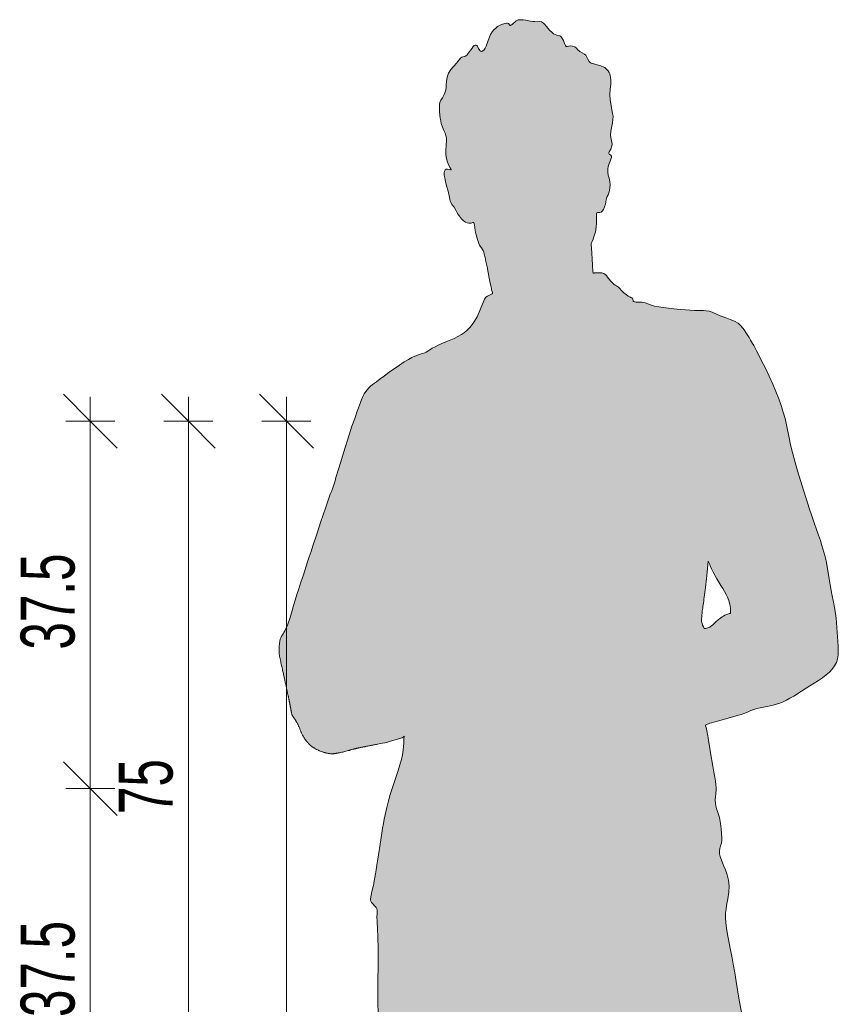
# Model space of a CAD drawing. Header units: centimetres. Extents: x 14139 to 16486, y 53 to 11774.
# Tile 3 of 7: x 14918 to 15001, y 710 to 811. Entities that reach past the tile are written whole.
import ezdxf

# ---------------------------------------------------------------- set-up
doc = ezdxf.new("R2010")
doc.units = ezdxf.units.CM
for name, color, linetype, lineweight in [('A-ANNO-DIMS', 211, 'Continuous', 9), ('A-ANNO-DIMS-25', 211, 'Continuous', 9), ('A-DETL-GENF', 92, 'Continuous', 18), ('G-IMPT', 8, 'Continuous', 18)]:
    doc.layers.add(name, color=color, linetype=linetype, lineweight=lineweight)
doc.styles.add('Arial Narrow', font='ARIALN.TTF', dxfattribs={"width": 0.8, "height": 5.5})
doc.dimstyles.new('2_2mm-Centymetry-Weryfikacja', dxfattribs={"dimscale": 30.48, "dimtxt": 5.62887, "dimasz": 0.180446, "dimexe": 0.082021, "dimexo": 0.0625, "dimgap": 0, "dimtad": 1, "dimdec": 1, "dimrnd": 0.1, "dimdsep": 46, "dimtxsty": 'Arial Narrow', "dimblk1": 'OBLIQUE', "dimblk2": 'OBLIQUE', "dimsah": 1, "dimcen": 0.09, "dimdle": 0.082021, "dimazin": 2, "dimtfac": 1, "dimtdec": 4, "dimtix": 1, "dimtmove": 0, "dimatfit": 3, "dimfxl": 0.082021, "dimfxlon": 1, "dimtvp": 1, "dimtolj": 1, "dimtzin": 0, "dimarcsym": 2})

# ---------------------------------------------------------------- blocks, each defined once
blk = doc.blocks.new('DEIT_CzlowiekM - L_dwg-8943710-E25-S-16-1')
at = {"layer": 'G-IMPT'}
h = blk.add_hatch(color=256, dxfattribs=at)
h.paths.add_polyline_path([(-11643.34, 736.11), (-11643.08, 736.09), (-11643.33, 736.11)])
h.paths.add_polyline_path([(-11637.32, 630), (-11631.05, 630.02), (-11630.55, 630.09), (-11629.75, 630.28), (-11628.82, 630.03), (-11628.08, 630.01), (-11625.59, 630), (-11620.96, 630.03), (-11620.51, 630.08), (-11620.42, 630.13), (-11620.37, 630.17), (-11620.33, 630.36), (-11620.17, 632.65), (-11620.22, 633.28), (-11620.78, 636.75), (-11621.06, 638.76), (-11621, 639.21), (-11620.9, 639.53), (-11620.53, 640.28), (-11620.51, 640.39), (-11620.51, 640.57), (-11620.59, 641.16), (-11620.65, 641.62), (-11620.69, 641.97), (-11620.61, 642.86), (-11620.51, 643.58), (-11620.12, 647.59), (-11619.59, 651.63), (-11619.52, 652.47), (-11619.48, 653.24), (-11619.49, 654.52), (-11619.54, 655.31), (-11619.67, 656.7), (-11620.47, 664.05), (-11620.55, 665.26), (-11620.62, 667.05), (-11620.62, 669), (-11620.64, 671.61), (-11620.69, 674), (-11620.77, 675.1), (-11620.84, 675.59), (-11620.95, 676.11), (-11621.37, 677.58), (-11621.48, 678.26), (-11621.49, 678.4), (-11621.46, 678.88), (-11621.12, 680.82), (-11621.09, 681.4), (-11621.05, 682.38), (-11621.07, 683.48), (-11621.22, 685.82), (-11621.42, 688.95), (-11621.45, 690.54), (-11621.41, 691.6), (-11621.06, 695.29), (-11620.98, 696.69), (-11620.88, 700.01), (-11620.86, 703.97), (-11620.84, 707.07), (-11620.78, 707.78), (-11620.75, 707.88), (-11620.69, 707.97), (-11620.37, 708.09), (-11620.19, 708.09), (-11620.14, 708.08), (-11619.97, 707.91), (-11619.78, 707.61), (-11619.47, 706.92), (-11619.22, 706.34), (-11618.71, 705.33), (-11618.06, 704.06), (-11617.52, 702.89), (-11616.64, 700.8), (-11615.72, 698.44), (-11614.93, 696.21), (-11614.58, 695.12), (-11614.09, 693.31), (-11613.57, 691.11), (-11613.21, 689.37), (-11612.18, 683.96), (-11611.66, 680.87), (-11611.24, 678.26), (-11611.18, 678.04), (-11611.04, 677.69), (-11610.78, 677.13), (-11610.74, 676.88), (-11610.72, 676.43), (-11610.59, 675.95), (-11610.22, 675.1), (-11609.93, 674.53), (-11609.86, 674.43), (-11609.69, 674.27), (-11609.34, 674.02), (-11609.22, 673.91), (-11609.13, 673.77), (-11609.06, 673.57), (-11609.02, 673.38), (-11609.02, 673.01), (-11609.06, 672.61), (-11609.34, 671.53), (-11609.43, 670.95), (-11609.42, 670.36), (-11609.34, 670), (-11609.29, 669.83), (-11609.06, 669.36), (-11608.62, 668.71), (-11608.47, 668.33), (-11608.47, 668.2), (-11608.68, 667.59), (-11608.66, 667.37), (-11608.54, 666.91), (-11608.33, 666.12), (-11608.08, 664.98), (-11607.87, 663.65), (-11607.8, 662.92), (-11607.78, 662.37), (-11607.76, 660.49), (-11607.62, 659.34), (-11607.54, 658.9), (-11607.09, 657.04), (-11606.49, 654.65), (-11606.32, 653.72), (-11606.17, 652.82), (-11606.02, 652.52), (-11605.73, 652.1), (-11604.91, 651.12), (-11604.28, 650.49), (-11604.08, 650.19), (-11603.94, 649.81), (-11603.87, 649.31), (-11603.9, 649.2), (-11604.04, 649.03), (-11605.01, 648.34), (-11605.34, 648), (-11605.46, 647.85), (-11605.62, 647.58), (-11605.74, 647.33), (-11605.77, 647.13), (-11605.73, 646.83), (-11605.62, 646.56), (-11605.46, 646.35), (-11605.14, 646.08), (-11605.01, 645.92), (-11604.76, 645.44), (-11604.72, 645.36), (-11604.34, 644.25), (-11604.22, 643.67), (-11604.22, 643.3), (-11604.28, 642.86), (-11604.36, 642.47), (-11604.38, 642.19), (-11604.28, 641.71), (-11604.12, 641.01), (-11603.95, 640.74), (-11603.79, 640.65), (-11603.63, 640.59), (-11603.62, 640.5), (-11603.69, 640.23), (-11603.96, 639.41), (-11604.25, 638.56), (-11604.73, 637.58), (-11605.49, 636.13), (-11606.05, 634.67), (-11606.26, 634.32), (-11606.91, 633.42), (-11607.18, 632.79), (-11607.4, 632.35), (-11607.47, 632.14), (-11607.61, 631.12), (-11607.68, 630.72), (-11607.67, 630.44), (-11607.55, 630.04), (-11607.45, 630), (-11600.07, 630.02), (-11598.04, 630.07), (-11596.83, 630.16), (-11596.4, 630.23), (-11596.17, 630.31), (-11596.01, 630.47), (-11595.92, 630.63), (-11595.85, 630.81), (-11595.79, 631.12), (-11595.72, 631.7), (-11595.67, 631.86), (-11595.46, 632.12), (-11595.37, 632.33), (-11595.34, 632.64), (-11595.21, 635.91), (-11595.1, 637.76), (-11595.14, 638.26), (-11595.23, 638.7), (-11595.49, 639.41), (-11595.89, 640.37), (-11595.91, 640.59), (-11595.84, 640.7), (-11595.6, 640.95), (-11595.48, 641.2), (-11595.41, 641.52), (-11595.35, 642.47), (-11595.26, 642.82), (-11595.11, 643.17), (-11594.94, 643.49), (-11594.57, 644), (-11594.11, 644.55), (-11594, 644.76), (-11594, 645), (-11594.17, 645.39), (-11594.2, 645.52), (-11594.17, 645.92), (-11594, 646.69), (-11593.82, 647.58), (-11593.82, 647.97), (-11593.86, 648.26), (-11594, 648.67), (-11594.53, 649.93), (-11594.91, 651.15), (-11595.18, 652.13), (-11595.47, 653.02), (-11595.46, 653.54), (-11595.33, 654.65), (-11595.28, 655.55), (-11595.28, 656.29), (-11595.33, 657.98), (-11595.45, 659.9), (-11595.62, 661.53), (-11595.84, 662.92), (-11595.97, 663.55), (-11596.25, 664.73), (-11596.9, 667.26), (-11597.52, 670.04), (-11597.87, 671.8), (-11598.18, 672.32), (-11598.23, 672.63), (-11598.21, 673.38), (-11598.2, 673.46), (-11598.23, 674.01), (-11598.26, 674.08), (-11598.32, 674.22), (-11598.51, 674.44), (-11598.99, 674.83), (-11599.05, 675.09), (-11599.11, 676.03), (-11599.19, 676.6), (-11599.3, 677.19), (-11599.52, 677.93), (-11600.03, 679.26), (-11599.94, 679.62), (-11599.8, 680.09), (-11599.76, 680.31), (-11599.74, 680.44), (-11599.76, 681.02), (-11599.8, 681.76), (-11599.78, 682.21), (-11599.71, 682.73), (-11599.36, 684.18), (-11599.08, 685.35), (-11598.93, 686.36), (-11598.89, 686.82), (-11598.89, 688.1), (-11598.93, 688.96), (-11599.12, 691.11), (-11599.8, 698.34), (-11599.83, 699.19), (-11599.89, 701.18), (-11600, 702.61), (-11600.09, 703.19), (-11600.28, 704.19), (-11600.46, 706.07), (-11600.64, 707.17), (-11601.65, 712.81), (-11602.09, 715.41), (-11602.62, 718.26), (-11602.71, 719.17), (-11602.72, 719.35), (-11602.67, 720.21), (-11602.49, 721.27), (-11602.37, 722.08), (-11602.35, 722.54), (-11602.42, 723.15), (-11602.67, 724.03), (-11602.88, 724.58), (-11603.26, 725.57), (-11603.33, 725.86), (-11603.33, 726.26), (-11603.32, 726.4), (-11603.09, 727.22), (-11603.09, 727.52), (-11603.23, 728.96), (-11603.39, 729.66), (-11603.67, 730.56), (-11603.75, 730.99), (-11603.76, 731.48), (-11603.69, 732.61), (-11603.77, 733.32), (-11604.12, 735.46), (-11604.69, 738.73), (-11604.77, 738.9), (-11604.76, 738.98), (-11604.62, 739.06), (-11604.32, 739.17), (-11603.41, 739.43), (-11601.63, 739.92), (-11600.74, 740.22), (-11599.62, 740.65), (-11598.47, 740.9), (-11597.85, 741.03), (-11597.2, 741.22), (-11596.51, 741.53), (-11595.77, 741.95), (-11592.84, 743.81), (-11592.46, 744.1), (-11592.13, 744.39), (-11591.84, 744.7), (-11591.61, 745.02), (-11591.42, 745.37), (-11591.3, 745.77), (-11591.24, 746.25), (-11591.22, 746.58), (-11591.24, 747.03), (-11591.43, 749.91), (-11591.56, 750.81), (-11591.95, 752.71), (-11592.47, 755.75), (-11592.6, 756.29), (-11593.05, 757.81), (-11594.78, 762.97), (-11595.66, 765.91), (-11596.08, 767.6), (-11596.65, 770.27), (-11597.05, 771.59), (-11597.59, 773.02), (-11597.91, 773.79), (-11599.05, 776.18), (-11599.96, 777.93), (-11600.31, 778.54), (-11600.83, 779.33), (-11601.13, 779.71), (-11601.45, 780), (-11601.81, 780.21), (-11602.75, 780.57), (-11603.72, 780.96), (-11604.26, 781.2), (-11604.39, 781.24), (-11604.96, 781.29), (-11605.93, 781.31), (-11608.26, 781.49), (-11609.54, 781.66), (-11610.29, 781.84), (-11611.11, 782.12), (-11611.38, 782.15), (-11612.02, 782.19), (-11612.14, 782.26), (-11612.18, 782.47), (-11612.38, 782.63), (-11612.66, 782.78), (-11613.1, 783.11), (-11613.21, 783.21), (-11613.65, 783.67), (-11614.3, 784.15), (-11614.46, 784.32), (-11614.99, 784.98), (-11615.27, 785.11), (-11615.35, 785.13), (-11615.98, 785.15), (-11616.23, 785.11), (-11616.25, 785.3), (-11616.42, 788.13), (-11616, 789.34), (-11615.92, 789.79), (-11615.87, 790.57), (-11615.87, 791.15), (-11615.84, 791.27), (-11615.79, 791.29), (-11615.56, 791.3), (-11615.42, 791.34), (-11615.3, 791.44), (-11615.18, 791.61), (-11615.07, 791.87), (-11614.92, 792.4), (-11614.84, 792.84), (-11614.63, 793.3), (-11614.53, 793.73), (-11614.5, 794.02), (-11614.51, 794.28), (-11614.56, 794.61), (-11614.73, 795.43), (-11614.73, 795.77), (-11614.64, 796.19), (-11614.5, 796.55), (-11614.36, 796.92), (-11614.37, 797.04), (-11614.46, 797.18), (-11614.64, 797.33), (-11614.58, 797.48), (-11614.39, 797.88), (-11614.31, 798.09), (-11614.29, 798.26), (-11614.31, 798.43), (-11614.45, 799.07), (-11614.46, 799.17), (-11614.4, 799.74), (-11614.21, 800.8), (-11614.21, 801.21), (-11614.26, 801.55), (-11614.46, 802.65), (-11614.48, 802.79), (-11614.52, 803.36), (-11614.43, 804.91), (-11614.53, 805.46), (-11614.58, 805.6), (-11614.7, 805.77), (-11614.81, 805.86), (-11614.97, 806.04), (-11615.14, 806.15), (-11615.44, 806.27), (-11616.53, 806.62), (-11616.62, 806.71), (-11616.99, 807.35), (-11617.1, 807.45), (-11617.67, 807.8), (-11618.22, 808.24), (-11618.32, 808.29), (-11618.53, 808.31), (-11618.98, 808.24), (-11619.06, 808.34), (-11619.26, 808.85), (-11619.42, 809.14), (-11619.52, 809.25), (-11619.64, 809.32), (-11620.09, 809.46), (-11620.27, 809.55), (-11620.45, 809.7), (-11620.65, 809.89), (-11621.4, 810.7), (-11621.49, 810.75), (-11621.66, 810.78), (-11622.18, 810.78), (-11622.72, 810.85), (-11623.57, 810.98), (-11623.88, 810.96), (-11624.12, 810.83), (-11624.65, 810.41), (-11624.71, 810.4), (-11624.78, 810.48), (-11624.82, 810.55), (-11624.96, 810.63), (-11625.22, 810.6), (-11625.72, 810.4), (-11625.97, 810.27), (-11626.17, 810.13), (-11626.36, 809.95), (-11626.55, 809.7), (-11626.69, 809.47), (-11627.24, 808.07), (-11627.36, 807.91), (-11627.48, 807.8), (-11627.59, 807.75), (-11627.7, 807.76), (-11627.78, 807.82), (-11628.09, 808.35), (-11628.17, 808.39), (-11628.3, 808.35), (-11628.41, 808.28), (-11628.57, 808.09), (-11629.08, 807.41), (-11629.2, 807.3), (-11629.31, 807.24), (-11629.52, 807.19), (-11629.73, 807.09), (-11629.94, 806.86), (-11630.17, 806.56), (-11630.73, 805.91), (-11630.97, 805.53), (-11631.12, 805.1), (-11631.19, 804.67), (-11631.23, 803.99), (-11631.31, 803.64), (-11631.45, 803.3), (-11631.86, 802.49), (-11631.91, 802.14), (-11631.9, 801.57), (-11631.78, 800.65), (-11631.73, 800.4), (-11631.59, 800), (-11631.27, 799.24), (-11631.22, 799.07), (-11631.2, 798.65), (-11631.27, 797.65), (-11631.23, 797.02), (-11631.2, 796.79), (-11631.08, 796.42), (-11630.78, 795.8), (-11630.7, 795.64), (-11630.78, 795.65), (-11631.08, 795.73), (-11631.24, 795.69), (-11631.31, 795.64), (-11631.38, 795.52), (-11631.42, 795.34), (-11631.41, 795.12), (-11631.29, 794.47), (-11630.7, 792.23), (-11630.61, 792.1), (-11630.4, 791.84), (-11629.94, 791.05), (-11629.62, 790.63), (-11629.44, 790.45), (-11629.14, 790.27), (-11628.99, 790.23), (-11628.78, 790.21), (-11628.39, 790.24), (-11628.36, 790.16), (-11628.16, 789.01), (-11628.03, 788.55), (-11627.81, 787.98), (-11627.45, 787.41), (-11627.33, 787.04), (-11627.05, 785.75), (-11626.54, 783.26), (-11626.5, 783.05), (-11626.54, 783.01), (-11627.19, 782.65), (-11627.39, 782.3), (-11628.06, 780.64), (-11628.32, 780.2), (-11628.85, 779.53), (-11629.36, 779.06), (-11629.67, 778.84), (-11630.02, 778.64), (-11630.41, 778.45), (-11632.02, 777.76), (-11632.64, 777.44), (-11633.4, 776.99), (-11634.72, 776.5), (-11635.5, 776.05), (-11636.34, 775.48), (-11638.33, 774.03), (-11638.89, 773.6), (-11639.1, 773.41), (-11639.43, 773.04), (-11639.57, 772.81), (-11639.88, 772.13), (-11640.3, 771.02), (-11641.12, 768.6), (-11642.24, 765.01), (-11642.81, 763.11), (-11643.2, 762.13), (-11644.42, 758.48), (-11646.79, 751.18), (-11647.33, 749.4), (-11647.56, 748.83), (-11647.86, 748.31), (-11648.07, 747.94), (-11648.14, 747.75), (-11648.23, 747.31), (-11648.26, 746.78), (-11648.23, 746.02), (-11647.23, 741.45), (-11646.99, 740.28), (-11646.75, 739.72), (-11646.41, 739.18), (-11646.21, 738.77), (-11645.82, 737.87), (-11645.57, 737.47), (-11645.28, 737.12), (-11644.69, 736.65), (-11644.26, 736.42), (-11643.73, 736.22), (-11643.33, 736.11), (-11642.54, 736.09), (-11642.09, 736.17), (-11641.22, 736.38), (-11640.05, 736.68), (-11638.24, 737.04), (-11637.22, 737.24), (-11635.62, 737.75), (-11635.52, 737.86), (-11635.55, 737.15), (-11635.61, 736.42), (-11635.79, 735.46), (-11636.12, 734.35), (-11636.93, 731.91), (-11637.28, 730.59), (-11637.61, 728.95), (-11637.96, 726.85), (-11638.65, 722.6), (-11638.84, 721.81), (-11638.92, 721.47), (-11638.92, 721.09), (-11638.9, 721.02), (-11638.79, 720.84), (-11638.37, 720.38), (-11638.3, 720.21), (-11638.27, 719.97), (-11638.22, 718.01), (-11638.17, 716.51), (-11638.17, 714.52), (-11638.18, 710.72), (-11638.15, 709.28), (-11638.03, 706.92), (-11637.9, 705.5), (-11637.72, 703.97), (-11637.5, 702.5), (-11636.94, 699.43), (-11636.38, 696.63), (-11635.83, 694.22), (-11635.21, 691.76), (-11634.68, 689.94), (-11633.23, 685.08), (-11632.82, 683.45), (-11632.36, 681.2), (-11632.33, 680.82), (-11632.38, 679.98), (-11632.41, 679.63), (-11632.47, 679.35), (-11632.61, 679.08), (-11632.95, 678.63), (-11633.06, 678.42), (-11633.15, 678.08), (-11633.19, 677.78), (-11633.21, 677.57), (-11633.15, 676.93), (-11633, 676.38), (-11632.79, 675.96), (-11632.61, 675.71), (-11632.2, 675.19), (-11632.18, 675.07), (-11632.2, 674.9), (-11632.35, 674.7), (-11632.58, 674.49), (-11632.84, 674.21), (-11633.04, 673.83), (-11633.14, 673.43), (-11633.14, 673.24), (-11633.11, 673.07), (-11632.96, 672.78), (-11632.58, 672.31), (-11632.47, 672.21), (-11631.96, 671.95), (-11631.77, 671.78), (-11631.62, 671.52), (-11631.53, 671.14), (-11631.52, 670.62), (-11631.57, 670.01), (-11631.91, 667.58), (-11631.93, 666.77), (-11631.85, 666.13), (-11631.59, 664.75), (-11631.46, 663.62), (-11631.38, 662.6), (-11631.2, 659.02), (-11631.05, 655.31), (-11631.12, 654.13), (-11631.21, 653.45), (-11631.36, 652.7), (-11631.36, 652.32), (-11631.34, 652.16), (-11631.16, 651.39), (-11631.02, 651.02), (-11630.81, 650.65), (-11630.48, 650.32), (-11630.23, 650.17), (-11630.15, 650.08), (-11630.12, 649.92), (-11630.17, 649.69), (-11630.28, 649.43), (-11630.46, 649.18), (-11630.85, 648.68), (-11631.21, 648.06), (-11631.63, 647.25), (-11631.8, 646.86), (-11631.9, 646.46), (-11631.92, 646.19), (-11631.9, 645.86), (-11631.78, 645.26), (-11631.66, 644.91), (-11631.36, 644.58), (-11631.31, 644.34), (-11631.28, 643.79), (-11631.2, 643.58), (-11630.93, 643.07), (-11630.85, 642.78), (-11630.77, 641.57), (-11630.71, 640.93), (-11630.8, 640.65), (-11630.92, 640.44), (-11631.15, 640.15), (-11631.45, 639.85), (-11631.8, 639.53), (-11632.2, 639.24), (-11633.81, 638.25), (-11634.54, 637.79), (-11634.85, 637.59), (-11634.93, 637.43), (-11634.93, 637.24), (-11634.85, 636.99), (-11634.62, 636.56), (-11634.62, 636.42), (-11634.66, 636.32), (-11634.77, 636.21), (-11635.24, 635.88), (-11635.8, 635.21), (-11636.11, 634.99), (-11636.48, 634.81), (-11637.24, 634.61), (-11638.04, 634.41), (-11639.62, 634), (-11641.17, 633.11), (-11641.3, 632.96), (-11641.52, 632.45), (-11641.57, 632.28), (-11641.77, 632.08), (-11641.82, 631.88), (-11641.85, 631.48), (-11641.8, 631.12), (-11641.75, 630.92), (-11641.57, 630.51), (-11641.38, 630.2), (-11641.26, 630.06), (-11641.08, 630.01), (-11640.59, 630), (-11637.7, 630)])
h.paths.add_polyline_path([(-11604.9, 748.84), (-11605.14, 749.43), (-11605.16, 749.63), (-11605.15, 750.01), (-11605.05, 750.93), (-11604.67, 753.93), (-11604.48, 755.73), (-11604.14, 754.94), (-11603.6, 753.91), (-11602.66, 752.33), (-11602.51, 752.03), (-11602.34, 751.54), (-11602.26, 751.14), (-11602.2, 750.45), (-11602.21, 750.37), (-11602.31, 750.36), (-11602.78, 750.19), (-11603.21, 749.93), (-11603.64, 749.58), (-11604.25, 749.05), (-11604.53, 748.91), (-11604.77, 748.85)])
at = {"layer": 'G-IMPT', "flags": 128}
blk.add_lwpolyline([(-11600.97, 708.96), (-11601.33, 710.91), (-11601.65, 712.81), (-11601.79, 713.71), (-11601.94, 714.58), (-11602.09, 715.41), (-11602.24, 716.2), (-11602.38, 716.94), (-11602.51, 717.63), (-11602.62, 718.26), (-11602.69, 718.84), (-11602.72, 719.35), (-11602.71, 719.8), (-11602.67, 720.21), (-11602.62, 720.59), (-11602.49, 721.27), (-11602.38, 721.92), (-11602.35, 722.54), (-11602.42, 723.15), (-11602.57, 723.72), (-11602.73, 724.2), (-11602.88, 724.58), (-11603.02, 724.92), (-11603.26, 725.57), (-11603.33, 725.86), (-11603.35, 726.14), (-11603.32, 726.4), (-11603.23, 726.67), (-11603.14, 726.94), (-11603.09, 727.22), (-11603.09, 727.52), (-11603.12, 727.9), (-11603.16, 728.39), (-11603.23, 728.96), (-11603.35, 729.54), (-11603.52, 730.08), (-11603.67, 730.56), (-11603.75, 730.99), (-11603.77, 731.36), (-11603.75, 731.68), (-11603.7, 731.99), (-11603.68, 732.37), (-11603.69, 732.61), (-11603.72, 732.9), (-11603.76, 733.25), (-11603.83, 733.67), (-11603.91, 734.18), (-11604.01, 734.79), (-11604.24, 736.16), (-11604.35, 736.83), (-11604.45, 737.42), (-11604.49, 737.67), (-11604.53, 737.88), (-11604.56, 738.06), (-11604.58, 738.21), (-11604.62, 738.43), (-11604.65, 738.57), (-11604.69, 738.73), (-11604.77, 738.9), (-11604.77, 738.97), (-11604.71, 739.02), (-11604.57, 739.08), (-11604.46, 739.12), (-11604.32, 739.17), (-11604.14, 739.22), (-11603.93, 739.29), (-11603.41, 739.43), (-11602.82, 739.59), (-11602.21, 739.75), (-11601.63, 739.92), (-11601.14, 740.08), (-11600.74, 740.22), (-11600.41, 740.35), (-11600.13, 740.47), (-11599.62, 740.65), (-11599.06, 740.78), (-11598.47, 740.9), (-11597.85, 741.03), (-11597.2, 741.22), (-11596.86, 741.36), (-11596.51, 741.53), (-11596.15, 741.73), (-11595.77, 741.95), (-11594.98, 742.46), (-11594.12, 742.99), (-11593.25, 743.53), (-11592.84, 743.81), (-11592.46, 744.1), (-11592.13, 744.39), (-11591.84, 744.7), (-11591.61, 745.02), (-11591.42, 745.37), (-11591.3, 745.75), (-11591.24, 746.15), (-11591.22, 746.58), (-11591.24, 747.03), (-11591.3, 747.98), (-11591.36, 748.96), (-11591.43, 749.91), (-11591.56, 750.81), (-11591.75, 751.69), (-11591.85, 752.18), (-11591.95, 752.71), (-11592.05, 753.3), (-11592.15, 753.92), (-11592.36, 755.17), (-11592.47, 755.75), (-11592.6, 756.29), (-11592.89, 757.3), (-11593.05, 757.81), (-11593.24, 758.36), (-11593.45, 758.96), (-11593.67, 759.62), (-11593.92, 760.35), (-11594.18, 761.14), (-11594.47, 762.02), (-11594.78, 762.97), (-11595.39, 764.95), (-11595.66, 765.91), (-11595.9, 766.8), (-11596.08, 767.6), (-11596.23, 768.32), (-11596.5, 769.63), (-11596.65, 770.27), (-11596.83, 770.92), (-11597.05, 771.59), (-11597.3, 772.29), (-11597.59, 773.02), (-11597.91, 773.79), (-11598.66, 775.4), (-11599.05, 776.18), (-11599.4, 776.88), (-11599.57, 777.19), (-11599.71, 777.47), (-11599.85, 777.72), (-11599.96, 777.93), (-11600.16, 778.28), (-11600.31, 778.54), (-11600.57, 778.94), (-11600.83, 779.33), (-11601.13, 779.71), (-11601.45, 780), (-11601.81, 780.21), (-11602.24, 780.39), (-11602.75, 780.57), (-11603.27, 780.77), (-11603.72, 780.96), (-11604.07, 781.13), (-11604.39, 781.24), (-11604.74, 781.28), (-11604.96, 781.29), (-11605.22, 781.29), (-11605.55, 781.3), (-11605.93, 781.31), (-11606.82, 781.38), (-11607.27, 781.41), (-11607.66, 781.45), (-11607.99, 781.47), (-11608.26, 781.49), (-11609.09, 781.59), (-11609.54, 781.66), (-11609.97, 781.75), (-11610.29, 781.84), (-11610.53, 781.93), (-11610.93, 782.08), (-11611.11, 782.12), (-11611.26, 782.14), (-11611.83, 782.16), (-11611.94, 782.18), (-11612.02, 782.19), (-11612.12, 782.22), (-11612.14, 782.26), (-11612.15, 782.32), (-11612.18, 782.47), (-11612.29, 782.58), (-11612.38, 782.63), (-11612.5, 782.69), (-11612.66, 782.78), (-11612.86, 782.92), (-11613.06, 783.07), (-11613.21, 783.21), (-11613.65, 783.67), (-11613.86, 783.81), (-11613.98, 783.89), (-11614.13, 784), (-11614.3, 784.15), (-11614.46, 784.32), (-11614.75, 784.7), (-11614.87, 784.86), (-11614.99, 784.98), (-11615.15, 785.07), (-11615.35, 785.13), (-11615.79, 785.16), (-11615.98, 785.15), (-11616.11, 785.13), (-11616.17, 785.11), (-11616.2, 785.1), (-11616.23, 785.11), (-11616.24, 785.15), (-11616.25, 785.2), (-11616.25, 785.3), (-11616.27, 785.46), (-11616.28, 785.71), (-11616.3, 786.05), (-11616.32, 786.45), (-11616.37, 787.24), (-11616.39, 787.56), (-11616.41, 787.78), (-11616.42, 787.93), (-11616.42, 788.01), (-11616.43, 788.07), (-11616.42, 788.12), (-11616.39, 788.2), (-11616.32, 788.35), (-11616.22, 788.59), (-11616.11, 788.92), (-11616, 789.34), (-11615.92, 789.79), (-11615.88, 790.22), (-11615.87, 790.57), (-11615.87, 790.85), (-11615.88, 791.03), (-11615.87, 791.15), (-11615.84, 791.27), (-11615.79, 791.29), (-11615.69, 791.3), (-11615.56, 791.3), (-11615.42, 791.34), (-11615.3, 791.44), (-11615.18, 791.61), (-11615.07, 791.87), (-11614.98, 792.15), (-11614.92, 792.4), (-11614.9, 792.59), (-11614.88, 792.73), (-11614.84, 792.84), (-11614.79, 792.95), (-11614.71, 793.1), (-11614.63, 793.3), (-11614.56, 793.54), (-11614.51, 793.82), (-11614.5, 794.12), (-11614.53, 794.45), (-11614.6, 794.79), (-11614.68, 795.12), (-11614.73, 795.43), (-11614.74, 795.72), (-11614.69, 796.01), (-11614.61, 796.29), (-11614.5, 796.55), (-11614.42, 796.75), (-11614.36, 796.92), (-11614.37, 797.04), (-11614.43, 797.15), (-11614.52, 797.22), (-11614.6, 797.27), (-11614.64, 797.33), (-11614.62, 797.39), (-11614.58, 797.48), (-11614.43, 797.75), (-11614.31, 798.09), (-11614.29, 798.26), (-11614.31, 798.43), (-11614.4, 798.79), (-11614.46, 799.17), (-11614.43, 799.6), (-11614.26, 800.44), (-11614.21, 800.8), (-11614.2, 801.12), (-11614.24, 801.42), (-11614.31, 801.77), (-11614.35, 801.99), (-11614.4, 802.23), (-11614.48, 802.79), (-11614.52, 803.36), (-11614.48, 803.9), (-11614.43, 804.4), (-11614.43, 804.88), (-11614.48, 805.29), (-11614.53, 805.46), (-11614.58, 805.6), (-11614.7, 805.77), (-11614.81, 805.86), (-11614.97, 806.04), (-11615.04, 806.1), (-11615.14, 806.15), (-11615.44, 806.27), (-11615.81, 806.38), (-11616.15, 806.47), (-11616.42, 806.56), (-11616.53, 806.62), (-11616.62, 806.71), (-11616.76, 806.96), (-11616.9, 807.23), (-11616.99, 807.35), (-11617.1, 807.45), (-11617.35, 807.6), (-11617.6, 807.74), (-11617.78, 807.9), (-11617.94, 808.06), (-11618.11, 808.2), (-11618.32, 808.29), (-11618.53, 808.31), (-11618.72, 808.28), (-11618.87, 808.23), (-11618.98, 808.24), (-11619.06, 808.34), (-11619.14, 808.55), (-11619.25, 808.84), (-11619.42, 809.14), (-11619.52, 809.25), (-11619.64, 809.32), (-11619.92, 809.4), (-11620.09, 809.46), (-11620.27, 809.55), (-11620.45, 809.7), (-11620.65, 809.89), (-11621.02, 810.31), (-11621.17, 810.48), (-11621.3, 810.61), (-11621.4, 810.7), (-11621.49, 810.75), (-11621.66, 810.78), (-11621.88, 810.77), (-11622.18, 810.78), (-11622.38, 810.79), (-11622.61, 810.83), (-11623.11, 810.92), (-11623.35, 810.96), (-11623.57, 810.98), (-11623.74, 810.98), (-11623.88, 810.96), (-11624.09, 810.85), (-11624.49, 810.5), (-11624.59, 810.44), (-11624.66, 810.4), (-11624.71, 810.4), (-11624.75, 810.44), (-11624.82, 810.55), (-11624.87, 810.6), (-11624.96, 810.63), (-11625.08, 810.63), (-11625.22, 810.6), (-11625.57, 810.48), (-11625.97, 810.27), (-11626.17, 810.13), (-11626.36, 809.95), (-11626.54, 809.73), (-11626.69, 809.47), (-11626.92, 808.86), (-11627.13, 808.29), (-11627.24, 808.07), (-11627.36, 807.91), (-11627.48, 807.8), (-11627.59, 807.75), (-11627.7, 807.76), (-11627.78, 807.82), (-11627.91, 808.04), (-11628.02, 808.28), (-11628.09, 808.35), (-11628.17, 808.39), (-11628.25, 808.38), (-11628.35, 808.33), (-11628.46, 808.23), (-11628.57, 808.09), (-11628.83, 807.74), (-11629.08, 807.41), (-11629.2, 807.3), (-11629.31, 807.24), (-11629.52, 807.19), (-11629.63, 807.15), (-11629.73, 807.09), (-11629.94, 806.86), (-11630.17, 806.56), (-11630.73, 805.91), (-11630.97, 805.53), (-11631.12, 805.1), (-11631.19, 804.67), (-11631.21, 804.32), (-11631.23, 804.02), (-11631.29, 803.7), (-11631.43, 803.35), (-11631.59, 803.02), (-11631.75, 802.76), (-11631.86, 802.52), (-11631.89, 802.36), (-11631.91, 802.14), (-11631.91, 801.88), (-11631.9, 801.57), (-11631.83, 800.94), (-11631.78, 800.65), (-11631.73, 800.4), (-11631.59, 800), (-11631.45, 799.68), (-11631.31, 799.39), (-11631.22, 799.07), (-11631.2, 798.87), (-11631.2, 798.65), (-11631.23, 798.15), (-11631.27, 797.65), (-11631.26, 797.2), (-11631.2, 796.8), (-11631.08, 796.43), (-11630.94, 796.1), (-11630.8, 795.85), (-11630.72, 795.7), (-11630.7, 795.64), (-11630.78, 795.65), (-11630.92, 795.69), (-11631.08, 795.73), (-11631.21, 795.71), (-11631.31, 795.64), (-11631.38, 795.52), (-11631.42, 795.34), (-11631.41, 795.12), (-11631.37, 794.84), (-11631.29, 794.47), (-11631.17, 794.01), (-11631.03, 793.48), (-11630.91, 793.01), (-11630.87, 792.82), (-11630.84, 792.67), (-11630.8, 792.45), (-11630.75, 792.31), (-11630.61, 792.1), (-11630.4, 791.84), (-11630.22, 791.53), (-11630.12, 791.34), (-11629.98, 791.11), (-11629.62, 790.63), (-11629.44, 790.45), (-11629.26, 790.32), (-11629.08, 790.25), (-11628.92, 790.22), (-11628.78, 790.21), (-11628.67, 790.23), (-11628.5, 790.27), (-11628.44, 790.27), (-11628.39, 790.24), (-11628.36, 790.16), (-11628.33, 790), (-11628.3, 789.76), (-11628.25, 789.42), (-11628.16, 789.01), (-11628.03, 788.55), (-11627.88, 788.13), (-11627.81, 787.98), (-11627.74, 787.85), (-11627.61, 787.68), (-11627.5, 787.52), (-11627.45, 787.41), (-11627.39, 787.26), (-11627.33, 787.04), (-11627.25, 786.72), (-11627.21, 786.52), (-11627.16, 786.29), (-11627.05, 785.75), (-11626.83, 784.59), (-11626.72, 784.08), (-11626.68, 783.86), (-11626.64, 783.68), (-11626.61, 783.53), (-11626.58, 783.41), (-11626.54, 783.24), (-11626.51, 783.15), (-11626.5, 783.11), (-11626.49, 783.05), (-11626.54, 783.01), (-11626.65, 782.95), (-11627.02, 782.78), (-11627.19, 782.65), (-11627.32, 782.44), (-11627.39, 782.3), (-11627.46, 782.12), (-11627.64, 781.65), (-11627.84, 781.13), (-11628.06, 780.64), (-11628.32, 780.2), (-11628.65, 779.76), (-11628.85, 779.53), (-11629.09, 779.29), (-11629.36, 779.06), (-11629.67, 778.84), (-11630.02, 778.64), (-11630.41, 778.45), (-11631.25, 778.1), (-11631.65, 777.93), (-11632.02, 777.76), (-11632.35, 777.6), (-11632.64, 777.44), (-11632.88, 777.29), (-11633.09, 777.16), (-11633.26, 777.06), (-11633.4, 776.99), (-11633.64, 776.91), (-11633.78, 776.87), (-11633.95, 776.82), (-11634.15, 776.75), (-11634.41, 776.65), (-11634.72, 776.5), (-11635.08, 776.31), (-11635.5, 776.05), (-11635.99, 775.73), (-11637.02, 775), (-11637.51, 774.63), (-11637.95, 774.31), (-11638.33, 774.03), (-11638.63, 773.8), (-11638.89, 773.6), (-11639.1, 773.41), (-11639.43, 773.04), (-11639.57, 772.81), (-11639.72, 772.51), (-11639.88, 772.13), (-11639.97, 771.9), (-11640.07, 771.64), (-11640.18, 771.35), (-11640.3, 771.02), (-11640.55, 770.29), (-11640.83, 769.48), (-11641.12, 768.6), (-11641.71, 766.76), (-11641.98, 765.86), (-11642.24, 765.01), (-11642.46, 764.25), (-11642.56, 763.92), (-11642.65, 763.62), (-11642.81, 763.11), (-11642.92, 762.84), (-11643.06, 762.54), (-11643.54, 761.14), (-11643.99, 759.78), (-11644.42, 758.48), (-11644.82, 757.27), (-11645, 756.7), (-11645.18, 756.17), (-11645.35, 755.66), (-11645.5, 755.19), (-11645.65, 754.75), (-11645.79, 754.33), (-11646.04, 753.58), (-11646.26, 752.91), (-11646.45, 752.3), (-11646.63, 751.72), (-11646.79, 751.18), (-11646.94, 750.67), (-11647.07, 750.2), (-11647.2, 749.77), (-11647.33, 749.4), (-11647.45, 749.09), (-11647.56, 748.83), (-11647.67, 748.61), (-11647.77, 748.44), (-11647.85, 748.31), (-11647.92, 748.21), (-11648.02, 748.06), (-11648.1, 747.89), (-11648.14, 747.75), (-11648.19, 747.56), (-11648.23, 747.31), (-11648.25, 746.98), (-11648.26, 746.78), (-11648.26, 746.55), (-11648.25, 746.3), (-11648.23, 746.02), (-11648.19, 745.88), (-11648.16, 745.74), (-11648.13, 745.6), (-11648.1, 745.47), (-11648.07, 745.33), (-11648.04, 745.2), (-11648.02, 745.08), (-11647.99, 744.95), (-11647.96, 744.83), (-11647.93, 744.71), (-11647.91, 744.59), (-11647.88, 744.47), (-11647.86, 744.36), (-11647.83, 744.25), (-11647.81, 744.14), (-11647.78, 744.03), (-11647.76, 743.92), (-11647.74, 743.82), (-11647.72, 743.72), (-11647.69, 743.62), (-11647.67, 743.52), (-11647.65, 743.43), (-11647.63, 743.33), (-11647.61, 743.24), (-11647.59, 743.15), (-11647.57, 743.06), (-11647.55, 742.98), (-11647.53, 742.89), (-11647.52, 742.81), (-11647.5, 742.73), (-11647.48, 742.65), (-11647.47, 742.57), (-11647.45, 742.5), (-11647.43, 742.42), (-11647.42, 742.35), (-11647.4, 742.28), (-11647.39, 742.21), (-11647.37, 742.14), (-11647.36, 742.08), (-11647.35, 742.01), (-11647.33, 741.95), (-11647.32, 741.89), (-11647.31, 741.83), (-11647.3, 741.77), (-11647.28, 741.71), (-11647.27, 741.66), (-11647.26, 741.61), (-11647.25, 741.55), (-11647.24, 741.5), (-11647.23, 741.45), (-11647.22, 741.4), (-11647.21, 741.36), (-11647.2, 741.31), (-11647.19, 741.27), (-11647.18, 741.22), (-11647.18, 741.18), (-11647.17, 741.14), (-11647.16, 741.1), (-11647.15, 741.07), (-11647.15, 741.03), (-11647.14, 740.99), (-11647.13, 740.96), (-11647.12, 740.92), (-11647.12, 740.89), (-11647.11, 740.86), (-11647.11, 740.83), (-11647.1, 740.8), (-11647.1, 740.77), (-11647.09, 740.74), (-11647.08, 740.72), (-11647.08, 740.69), (-11647.08, 740.67), (-11647.07, 740.64), (-11647.07, 740.62), (-11647.06, 740.6), (-11647.06, 740.58), (-11647.05, 740.54), (-11647.05, 740.5), (-11647.04, 740.47), (-11647.03, 740.44), (-11647.03, 740.41), (-11647.02, 740.38), (-11647.02, 740.36), (-11647.02, 740.34), (-11647.01, 740.32), (-11647.01, 740.3), (-11647.01, 740.28), (-11647, 740.27), (-11647, 740.25), (-11647, 740.24), (-11647, 740.22), (-11646.99, 740.19), (-11646.98, 740.15), (-11646.97, 740.12), (-11646.96, 740.08), (-11646.94, 740.04), (-11646.93, 740.01), (-11646.91, 739.97), (-11646.89, 739.94), (-11646.87, 739.9), (-11646.85, 739.87), (-11646.83, 739.83), (-11646.8, 739.8), (-11646.78, 739.76), (-11646.75, 739.72), (-11646.72, 739.68), (-11646.69, 739.64), (-11646.66, 739.59), (-11646.63, 739.55), (-11646.6, 739.5), (-11646.57, 739.45), (-11646.54, 739.4), (-11646.51, 739.35), (-11646.48, 739.29), (-11646.44, 739.24), (-11646.41, 739.18), (-11646.38, 739.13), (-11646.35, 739.07), (-11646.32, 739.01), (-11646.29, 738.95), (-11646.27, 738.89), (-11646.24, 738.83), (-11646.21, 738.77), (-11646.19, 738.71), (-11646.16, 738.64), (-11646.14, 738.58), (-11646.11, 738.52), (-11646.09, 738.45), (-11646.06, 738.38), (-11646.03, 738.31), (-11646, 738.25), (-11645.97, 738.17), (-11645.94, 738.1), (-11645.9, 738.03), (-11645.86, 737.95), (-11645.82, 737.87), (-11645.78, 737.8), (-11645.73, 737.72), (-11645.68, 737.64), (-11645.63, 737.56), (-11645.57, 737.47), (-11645.51, 737.39), (-11645.45, 737.31), (-11645.42, 737.27), (-11645.38, 737.23), (-11645.35, 737.2), (-11645.31, 737.16), (-11645.28, 737.12), (-11645.24, 737.08), (-11645.21, 737.04), (-11645.17, 737.01), (-11645.13, 736.97), (-11645.09, 736.94), (-11645.05, 736.9), (-11645.01, 736.87), (-11644.96, 736.83), (-11644.92, 736.8), (-11644.88, 736.77), (-11644.83, 736.74), (-11644.79, 736.71), (-11644.74, 736.68), (-11644.69, 736.65), (-11644.65, 736.62), (-11644.55, 736.56), (-11644.45, 736.51), (-11644.36, 736.46), (-11644.26, 736.42), (-11644.16, 736.37), (-11644.06, 736.33), (-11643.97, 736.3), (-11643.87, 736.26), (-11643.82, 736.25), (-11643.78, 736.23), (-11643.73, 736.22), (-11643.68, 736.2), (-11643.64, 736.19), (-11643.6, 736.18), (-11643.55, 736.16), (-11643.51, 736.15), (-11643.43, 736.13), (-11643.34, 736.11), (-11643.26, 736.1), (-11643.18, 736.09), (-11643.1, 736.08), (-11643.02, 736.07), (-11642.93, 736.07), (-11642.85, 736.07), (-11642.81, 736.07), (-11642.77, 736.07), (-11642.72, 736.07), (-11642.68, 736.08), (-11642.63, 736.08), (-11642.59, 736.08), (-11642.54, 736.09), (-11642.5, 736.09), (-11642.45, 736.1), (-11642.4, 736.11), (-11642.35, 736.12), (-11642.3, 736.13), (-11642.25, 736.14), (-11642.2, 736.15), (-11642.09, 736.17), (-11641.98, 736.19), (-11641.87, 736.22), (-11641.76, 736.24), (-11641.55, 736.3), (-11641.44, 736.33), (-11641.33, 736.36), (-11641.22, 736.38), (-11641.12, 736.41), (-11641.07, 736.43), (-11641.02, 736.44), (-11640.97, 736.45), (-11640.93, 736.47), (-11640.74, 736.52), (-11640.69, 736.53), (-11640.64, 736.54), (-11640.59, 736.55), (-11640.54, 736.57), (-11640.48, 736.58), (-11640.45, 736.59), (-11640.42, 736.6), (-11640.39, 736.6), (-11640.36, 736.61), (-11640.32, 736.62), (-11640.29, 736.63), (-11640.25, 736.63), (-11640.21, 736.64), (-11640.18, 736.65), (-11640.14, 736.66), (-11640.1, 736.67), (-11640.05, 736.68), (-11640.01, 736.69), (-11639.96, 736.7), (-11639.92, 736.71), (-11639.87, 736.72), (-11639.82, 736.73), (-11639.76, 736.74), (-11639.71, 736.75), (-11639.65, 736.76), (-11639.59, 736.77), (-11639.53, 736.78), (-11639.47, 736.8), (-11639.4, 736.81), (-11639.34, 736.82), (-11639.27, 736.84), (-11639.2, 736.85), (-11639.12, 736.87), (-11639.05, 736.88), (-11638.97, 736.9), (-11638.88, 736.91), (-11638.8, 736.93), (-11638.71, 736.95), (-11638.62, 736.96), (-11638.53, 736.98), (-11638.44, 737), (-11638.34, 737.02), (-11638.24, 737.04), (-11637.91, 737.1), (-11637.71, 737.13), (-11637.48, 737.17), (-11637.22, 737.24), (-11636.91, 737.34), (-11636.56, 737.44), (-11636.18, 737.55), (-11635.84, 737.65), (-11635.71, 737.7), (-11635.62, 737.75), (-11635.53, 737.83), (-11635.52, 737.86), (-11635.52, 737.81), (-11635.52, 737.74), (-11635.53, 737.61), (-11635.53, 737.42), (-11635.55, 737.15), (-11635.57, 736.82), (-11635.61, 736.42), (-11635.68, 735.96), (-11635.79, 735.46), (-11635.94, 734.92), (-11636.12, 734.35), (-11636.93, 731.91), (-11637.11, 731.27), (-11637.28, 730.59), (-11637.45, 729.82), (-11637.53, 729.4), (-11637.61, 728.95), (-11637.7, 728.46), (-11637.79, 727.94), (-11637.96, 726.85), (-11638.14, 725.74), (-11638.3, 724.7), (-11638.37, 724.23), (-11638.44, 723.8), (-11638.5, 723.42), (-11638.56, 723.1), (-11638.61, 722.83), (-11638.65, 722.6), (-11638.69, 722.41), (-11638.73, 722.24), (-11638.79, 722), (-11638.84, 721.81), (-11638.92, 721.47), (-11638.94, 721.16), (-11638.9, 721.02), (-11638.83, 720.88), (-11638.37, 720.38), (-11638.3, 720.24), (-11638.27, 720.09), (-11638.26, 719.76), (-11638.28, 719.4), (-11638.27, 718.97), (-11638.26, 718.7), (-11638.24, 718.39), (-11638.22, 718.01), (-11638.2, 717.54), (-11638.19, 717.26), (-11638.18, 716.95), (-11638.17, 716.59), (-11638.17, 716.18), (-11638.16, 715.73), (-11638.16, 715.22), (-11638.16, 714.64), (-11638.17, 714.01), (-11638.18, 713.31), (-11638.18, 712.57), (-11638.18, 711.79), (-11638.18, 710.98), (-11638.15, 709.28)], dxfattribs=at)
blk.add_lwpolyline([(-11604.9, 748.84), (-11604.98, 749.03), (-11605.06, 749.19), (-11605.12, 749.36), (-11605.15, 749.47), (-11605.16, 749.54), (-11605.16, 749.63), (-11605.17, 749.73), (-11605.16, 749.86), (-11605.15, 750.01), (-11605.14, 750.19), (-11605.12, 750.4), (-11605.1, 750.51), (-11605.09, 750.64), (-11605.07, 750.78), (-11605.05, 750.93), (-11605.03, 751.08), (-11605.01, 751.25), (-11604.98, 751.43), (-11604.95, 751.62), (-11604.93, 751.83), (-11604.9, 752.04), (-11604.87, 752.27), (-11604.84, 752.51), (-11604.8, 752.77), (-11604.77, 753.03), (-11604.74, 753.32), (-11604.7, 753.61), (-11604.67, 753.93), (-11604.63, 754.25), (-11604.59, 754.6), (-11604.56, 754.96), (-11604.52, 755.33), (-11604.48, 755.73), (-11604.39, 755.51), (-11604.34, 755.38), (-11604.28, 755.25), (-11604.14, 754.94), (-11603.97, 754.6), (-11603.6, 753.91), (-11603.2, 753.24), (-11603.01, 752.93), (-11602.82, 752.63), (-11602.66, 752.33), (-11602.51, 752.03), (-11602.39, 751.71), (-11602.34, 751.54), (-11602.3, 751.34), (-11602.26, 751.14), (-11602.23, 750.91), (-11602.21, 750.66), (-11602.2, 750.38), (-11602.31, 750.36), (-11602.41, 750.33), (-11602.51, 750.3), (-11602.6, 750.27), (-11602.78, 750.19), (-11602.94, 750.11), (-11603.08, 750.02), (-11603.21, 749.93), (-11603.33, 749.84), (-11603.44, 749.75), (-11603.54, 749.66), (-11603.64, 749.58), (-11603.72, 749.51), (-11603.8, 749.43), (-11603.87, 749.37), (-11603.94, 749.3), (-11604, 749.25), (-11604.06, 749.2), (-11604.11, 749.15), (-11604.16, 749.11), (-11604.25, 749.05), (-11604.34, 748.99), (-11604.43, 748.95), (-11604.53, 748.91), (-11604.64, 748.88), (-11604.76, 748.85)], close=True, dxfattribs=at)
blk = doc.blocks.new('DEIT_CzlowiekM - _M-8943711-E25-S-16-1')
blk.add_blockref('DEIT_CzlowiekM - L_dwg-8943710-E25-S-16-1', (0, 0))
blk = doc.blocks.new('DIMBLOCK9-E25-S-16-1')
at = {"layer": 'A-ANNO-DIMS-25', "lineweight": 18}
for p, q in [((14924.83, 770), (14922.08, 772.75)), ((14924.83, 770), (14927.58, 767.25)), ((14924.83, 732.5), (14922.08, 735.25)), ((14924.83, 732.5), (14927.58, 729.75))]:
    blk.add_line(p, q, dxfattribs=at)
at = {"layer": 'A-ANNO-DIMS-25'}
for p, q in [((14924.83, 772.5), (14924.83, 732.5)), ((14924.83, 770), (14922.33, 770)), ((14924.83, 770), (14927.33, 770)), ((14924.83, 732.5), (14922.33, 732.5)), ((14924.83, 732.5), (14927.33, 732.5))]:
    blk.add_line(p, q, dxfattribs=at)
at = {"layer": 'A-ANNO-DIMS-25', "color": 0, "insert": (14917.72, 746.69), "char_height": 5.5, "width": 10.9361, "attachment_point": 1, "rotation": 90, "line_spacing_factor": 0.974696, "style": 'Arial Narrow'}
blk.add_mtext('37.5', dxfattribs=at)
blk = doc.blocks.new('_Oblique')
at = {"color": 0, "linetype": 'ByBlock', "lineweight": -2}
blk.add_line((-0.5, -0.5), (0.5, 0.5), dxfattribs=at)
blk = doc.blocks.new('DIMBLOCK10-E25-S-16-1')
at = {"layer": 'A-ANNO-DIMS-25', "lineweight": 18}
for p, q in [((14924.83, 732.5), (14922.08, 735.25)), ((14924.83, 732.5), (14927.58, 729.75)), ((14924.83, 695), (14922.08, 697.75)), ((14924.83, 695), (14927.58, 692.25))]:
    blk.add_line(p, q, dxfattribs=at)
at = {"layer": 'A-ANNO-DIMS-25'}
for p, q in [((14924.83, 732.5), (14922.33, 732.5)), ((14924.83, 732.5), (14924.83, 695)), ((14924.83, 732.5), (14927.33, 732.5)), ((14924.83, 695), (14922.33, 695)), ((14924.83, 695), (14927.33, 695))]:
    blk.add_line(p, q, dxfattribs=at)
at = {"layer": 'A-ANNO-DIMS-25', "color": 0, "insert": (14917.72, 709.19), "char_height": 5.5, "width": 10.9361, "attachment_point": 1, "rotation": 90, "line_spacing_factor": 0.974696, "style": 'Arial Narrow'}
blk.add_mtext('37.5', dxfattribs=at)
blk = doc.blocks.new('DIMBLOCK13-E25-S-16-1')
at = {"layer": 'A-ANNO-DIMS-25', "lineweight": 18}
for p, q in [((14934.83, 770), (14932.08, 772.75)), ((14934.83, 770), (14937.58, 767.25)), ((14934.83, 695), (14932.08, 697.75)), ((14934.83, 695), (14937.58, 692.25))]:
    blk.add_line(p, q, dxfattribs=at)
at = {"layer": 'A-ANNO-DIMS-25'}
for p, q in [((14934.83, 772.5), (14934.83, 695)), ((14934.83, 770), (14932.33, 770)), ((14934.83, 770), (14937.33, 770)), ((14934.83, 695), (14932.33, 695)), ((14934.83, 695), (14937.33, 695))]:
    blk.add_line(p, q, dxfattribs=at)
at = {"layer": 'A-ANNO-DIMS-25', "color": 0, "insert": (14927.72, 729.91), "char_height": 5.5, "width": 6.2186, "attachment_point": 1, "rotation": 90, "line_spacing_factor": 0.974696, "style": 'Arial Narrow'}
blk.add_mtext('75', dxfattribs=at)
blk = doc.blocks.new('DIMBLOCK15-E25-S-16-1')
at = {"layer": 'A-ANNO-DIMS-25', "lineweight": 18}
for p, q in [((14944.83, 770), (14942.08, 772.75)), ((14944.83, 770), (14947.58, 767.25)), ((14944.83, 630), (14942.08, 632.75)), ((14944.83, 630), (14947.58, 627.25))]:
    blk.add_line(p, q, dxfattribs=at)
at = {"layer": 'A-ANNO-DIMS-25'}
for p, q in [((14944.83, 772.5), (14944.83, 627.5)), ((14944.83, 770), (14942.33, 770)), ((14944.83, 770), (14947.33, 770)), ((14944.83, 630), (14942.33, 630)), ((14944.83, 630), (14947.33, 630))]:
    blk.add_line(p, q, dxfattribs=at)
at = {"layer": 'A-ANNO-DIMS-25', "color": 0, "insert": (14937.72, 696.11), "char_height": 5.5, "width": 9.3278, "attachment_point": 1, "rotation": 90, "line_spacing_factor": 0.974696, "style": 'Arial Narrow'}
blk.add_mtext('140', dxfattribs=at)

msp = doc.modelspace()

# ---------------------------------------------------------------- block references
at = {"layer": 'A-DETL-GENF'}
msp.add_blockref('DEIT_CzlowiekM - _M-8943711-E25-S-16-1', (26592.35, 0), dxfattribs=at)

# ---------------------------------------------------------------- dimensions: what is measured, and where the dimension line sits
at = {"layer": 'A-ANNO-DIMS'}
for base, p1, p2, override, picture, middle in [((14924.83, 732.5), (14927.33, 770), (14927.33, 732.5), {"dimpost": '<>', "dimfxl": 37.5}, 'DIMBLOCK9-E25-S-16-1', (14922.02, 751.25)), ((14934.83, 695), (14937.33, 770), (14937.33, 695), {"dimpost": '<>', "dimfxl": 75}, 'DIMBLOCK13-E25-S-16-1', (14932.03, 732.5)), ((14944.83, 630), (14947.33, 770), (14947.33, 630), {"dimpost": '<>', "dimfxl": 140}, 'DIMBLOCK15-E25-S-16-1', (14942.02, 700)), ((14924.83, 695), (14927.33, 732.5), (14927.33, 695), {"dimpost": '<>', "dimfxl": 37.5}, 'DIMBLOCK10-E25-S-16-1', (14922.02, 713.75))]:
    dim = msp.add_linear_dim(base=base, p1=p1, p2=p2, angle=90, dimstyle='2_2mm-Centymetry-Weryfikacja', override=override, dxfattribs=at)
    dim.commit()
    dim.dimension.update_dxf_attribs({"geometry": picture, "text_midpoint": middle})

doc.saveas('drawing.dxf')
